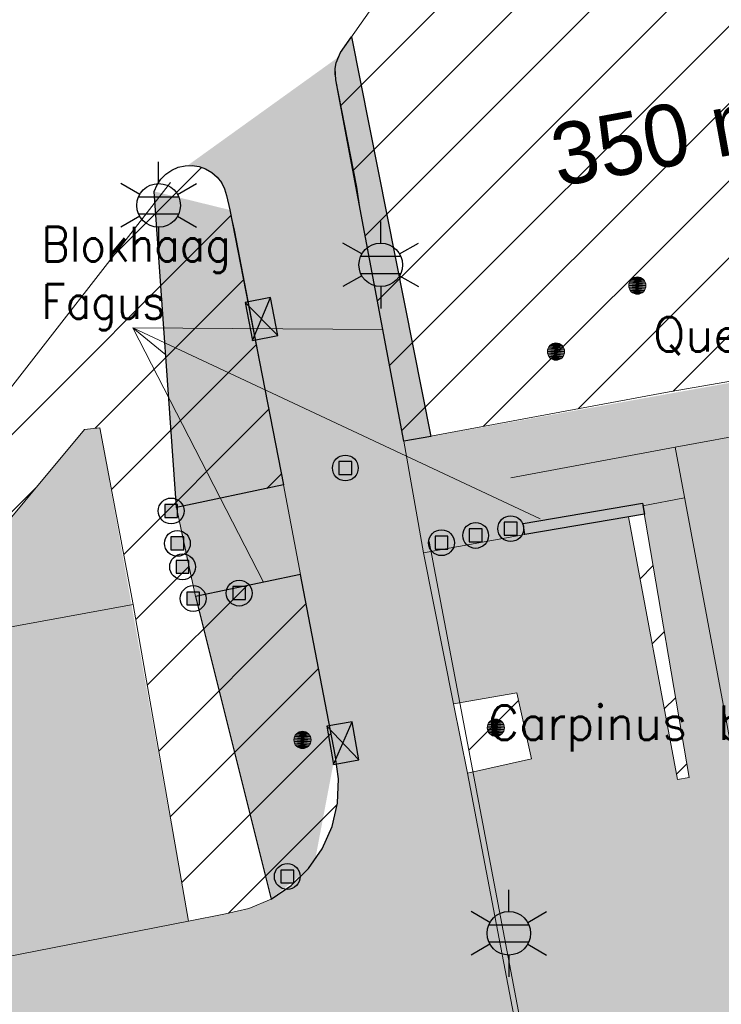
# Model space of a CAD drawing. Header units: metres. Extents: x 102852 to 106916, y 385458 to 392749.
# Tile 59 of 68: x 104599 to 104620, y 386352 to 386380. Entities that reach past the tile are written whole.
import ezdxf
from ezdxf.enums import TextEntityAlignment as Align

# ---------------------------------------------------------------- set-up
doc = ezdxf.new("R2010")
doc.units = ezdxf.units.M
for name, color, linetype, lineweight in [('0-BEBOUWING', 7, 'Continuous', 30), ('0-BEPLANTING', 14, 'Continuous', 30), ('0-HAAG', 82, 'Continuous', 30), ('0-VERHARDING', 5, 'Continuous', 30), ('_alg-maatvoering', 7, 'Continuous', 0), ('B-WE-IE-GEBOUW-G', 10, 'Continuous', 0), ('B-WE-IE-MEUBILAIR_WEGMEUBILAIR-S', 7, 'Continuous', 30), ('B-WE-IE-OV-LICHTMAST-S', 40, 'Continuous', 30), ('B-WE-IE-TERREINAFSCHEIDING_KUNSTMATIG_HEKWERK-G', 6, 'Continuous', 0), ('B-WE-RI-HWA_KOLK_STRAATKOLK-S', 150, 'Continuous', 30), ('B-WE-VH-KANTVERHARDING-G', 60, 'Continuous', 13), ('B-WE-VH-MATERIAALGRENS-G', 31, 'Continuous', 13), ('Bomen', 84, 'Continuous', 0), ('Boomsoort', 10, 'Continuous', 0)]:
    doc.layers.add(name, color=color, linetype=linetype, lineweight=lineweight)
doc.styles.add('arial', font='arial.ttf')
doc.styles.add('ISO 1 1000 T2 5 0', font='font_iso.shx', dxfattribs={"height": 2.5})
doc.styles.add('NLCS-ISO', font='NLCS-ISO.ttf')
doc.styles.add('Style-txt', font='txt.shx')
pattern_1 = [(45, (0, 0), (-1.122532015, 1.122532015), [])]

# ---------------------------------------------------------------- blocks, each defined once
blk = doc.blocks.new('SIE-WEG_PAAL_VAST_2')
blk.add_hatch(color=256).paths.add_polyline_path([(-0.375, -0.374), (-0.375, 0.374), (0.373, 0.374), (0.373, -0.374)])
blk.add_circle((0, 0), 0.75)
blk.add_3dface([(0.373, 0.374), (-0.375, 0.374), (-0.375, -0.374), (0.373, -0.374)])
at = {"style": 'NLCS-ISO'}
blk.add_attdef('TYPE', (0, 0), '', height=1.75, dxfattribs=at)
blk = doc.blocks.new('Straatkolk 300x450')
at = {"layer": 'B-WE-RI-HWA_KOLK_STRAATKOLK-S'}
for p, q in [((-1.125, -0.75), (1.125, 0.75)), ((1.125, -0.75), (-1.125, 0.75))]:
    blk.add_line(p, q, dxfattribs=at)
blk.add_3dface([(-1.125, -0.75), (1.125, -0.75), (1.125, 0.75), (-1.125, 0.75)], dxfattribs=at)
blk = doc.blocks.new('B-SIE-WEG_LICHTMAST-SO_2')
at = {"ltscale": 0.1}
for p, q in [((0, 1.266), (0, 2.531)), ((-1.096, 0.633), (-2.192, 1.266)), ((1.096, 0.633), (2.192, 1.266)), ((-1.096, -0.633), (-2.192, -1.266)), ((1.096, -0.633), (2.192, -1.266)), ((0, -1.266), (0, -2.531))]:
    blk.add_line(p, q, dxfattribs=at)
at = {"flags": 128}
for points in [[(-1.163, 0.5), (1.163, 0.5)], [(-1.163, -0.5), (1.163, -0.5)]]:
    blk.add_lwpolyline(points, dxfattribs=at)
at = {"ltscale": 0.1}
blk.add_circle((0, 0), 1.266, dxfattribs=at)
at = {"style": 'NLCS-ISO'}
blk.add_attdef('TYPE', text='', height=1.8, dxfattribs=at).set_placement((0, 2.531), align=Align.BOTTOM_CENTER)
blk = doc.blocks.new('SIE-WEG_PAAL_UITNEEMBAAR')
h = blk.add_hatch(color=256)
h.paths.add_polyline_path([(0.75, 0, 1), (-0.75, 0, 1)])
h.paths.add_polyline_path([(-0.375, -0.374), (-0.375, 0.374), (0.373, 0.374), (0.373, -0.374)], flags=17)
blk.add_circle((0, 0), 0.75)
blk.add_3dface([(0.373, 0.374), (-0.375, 0.374), (-0.375, -0.374), (0.373, -0.374)])
blk = doc.blocks.new('MPOLYGON_540')
at = {"layer": 'Bomen', "flags": 128}
for points in [[(104617.03, 386372.476), (104617.025, 386372.428), (104617.525, 386372.428)], [(104617.044, 386372.523), (104617.03, 386372.476), (104617.521, 386372.476)], [(104617.03, 386372.476), (104617.521, 386372.476), (104617.525, 386372.428)], [(104617.067, 386372.566), (104617.044, 386372.523), (104617.506, 386372.523)], [(104617.044, 386372.523), (104617.506, 386372.523), (104617.521, 386372.476)], [(104617.099, 386372.604), (104617.067, 386372.566), (104617.483, 386372.566)], [(104617.067, 386372.566), (104617.483, 386372.566), (104617.506, 386372.523)], [(104617.136, 386372.635), (104617.099, 386372.604), (104617.452, 386372.604)], [(104617.099, 386372.604), (104617.452, 386372.604), (104617.483, 386372.566)], [(104617.18, 386372.659), (104617.136, 386372.635), (104617.414, 386372.635)], [(104617.136, 386372.635), (104617.414, 386372.635), (104617.452, 386372.604)], [(104617.227, 386372.673), (104617.18, 386372.659), (104617.371, 386372.659)], [(104617.18, 386372.659), (104617.371, 386372.659), (104617.414, 386372.635)], [(104617.275, 386372.678), (104617.227, 386372.673), (104617.324, 386372.673)], [(104617.227, 386372.673), (104617.324, 386372.673), (104617.371, 386372.659)], [(104617.025, 386372.428), (104617.03, 386372.379), (104617.521, 386372.379)], [(104617.025, 386372.428), (104617.525, 386372.428), (104617.521, 386372.379)], [(104617.03, 386372.379), (104617.044, 386372.332), (104617.506, 386372.332)], [(104617.03, 386372.379), (104617.521, 386372.379), (104617.506, 386372.332)], [(104617.044, 386372.332), (104617.067, 386372.289), (104617.483, 386372.289)], [(104617.044, 386372.332), (104617.506, 386372.332), (104617.483, 386372.289)], [(104617.067, 386372.289), (104617.099, 386372.251), (104617.452, 386372.251)], [(104617.067, 386372.289), (104617.483, 386372.289), (104617.452, 386372.251)], [(104617.099, 386372.251), (104617.136, 386372.22), (104617.414, 386372.22)], [(104617.099, 386372.251), (104617.452, 386372.251), (104617.414, 386372.22)], [(104617.136, 386372.22), (104617.18, 386372.197), (104617.371, 386372.197)], [(104617.136, 386372.22), (104617.414, 386372.22), (104617.371, 386372.197)], [(104617.18, 386372.197), (104617.227, 386372.182), (104617.324, 386372.182)], [(104617.18, 386372.197), (104617.371, 386372.197), (104617.324, 386372.182)], [(104617.227, 386372.182), (104617.324, 386372.182), (104617.275, 386372.178)]]:
    blk.add_lwpolyline(points, close=True, dxfattribs=at)
at = {"layer": 'Bomen', "color": 74, "true_color": 0x55aa00, "flags": 128}
for points in [[(104617.025, 386372.428), (104617.03, 386372.476)], [(104617.03, 386372.476), (104617.044, 386372.523)], [(104617.044, 386372.523), (104617.067, 386372.566)], [(104617.067, 386372.566), (104617.099, 386372.604)], [(104617.099, 386372.604), (104617.136, 386372.635)], [(104617.136, 386372.635), (104617.18, 386372.659)], [(104617.18, 386372.659), (104617.227, 386372.673)], [(104617.227, 386372.673), (104617.275, 386372.678)], [(104617.275, 386372.678), (104617.324, 386372.673)], [(104617.324, 386372.673), (104617.371, 386372.659)], [(104617.371, 386372.659), (104617.414, 386372.635)], [(104617.414, 386372.635), (104617.452, 386372.604)], [(104617.452, 386372.604), (104617.483, 386372.566)], [(104617.483, 386372.566), (104617.506, 386372.523)], [(104617.506, 386372.523), (104617.521, 386372.476)], [(104617.521, 386372.476), (104617.525, 386372.428)], [(104617.03, 386372.379), (104617.025, 386372.428)], [(104617.044, 386372.332), (104617.03, 386372.379)], [(104617.067, 386372.289), (104617.044, 386372.332)], [(104617.099, 386372.251), (104617.067, 386372.289)], [(104617.136, 386372.22), (104617.099, 386372.251)], [(104617.18, 386372.197), (104617.136, 386372.22)], [(104617.227, 386372.182), (104617.18, 386372.197)], [(104617.275, 386372.178), (104617.227, 386372.182)], [(104617.324, 386372.182), (104617.275, 386372.178)], [(104617.371, 386372.197), (104617.324, 386372.182)], [(104617.414, 386372.22), (104617.371, 386372.197)], [(104617.452, 386372.251), (104617.414, 386372.22)], [(104617.483, 386372.289), (104617.452, 386372.251)], [(104617.506, 386372.332), (104617.483, 386372.289)], [(104617.521, 386372.379), (104617.506, 386372.332)], [(104617.525, 386372.428), (104617.521, 386372.379)]]:
    blk.add_lwpolyline(points, dxfattribs=at)
at = {"layer": 'Bomen'}
for points in [[(104617.03, 386372.476), (104617.025, 386372.428), (104617.525, 386372.428)], [(104617.044, 386372.523), (104617.03, 386372.476), (104617.521, 386372.476)], [(104617.03, 386372.476), (104617.521, 386372.476), (104617.525, 386372.428)], [(104617.067, 386372.566), (104617.044, 386372.523), (104617.506, 386372.523)], [(104617.044, 386372.523), (104617.506, 386372.523), (104617.521, 386372.476)], [(104617.099, 386372.604), (104617.067, 386372.566), (104617.483, 386372.566)], [(104617.067, 386372.566), (104617.483, 386372.566), (104617.506, 386372.523)], [(104617.136, 386372.635), (104617.099, 386372.604), (104617.452, 386372.604)], [(104617.099, 386372.604), (104617.452, 386372.604), (104617.483, 386372.566)], [(104617.18, 386372.659), (104617.136, 386372.635), (104617.414, 386372.635)], [(104617.136, 386372.635), (104617.414, 386372.635), (104617.452, 386372.604)], [(104617.227, 386372.673), (104617.18, 386372.659), (104617.371, 386372.659)], [(104617.18, 386372.659), (104617.371, 386372.659), (104617.414, 386372.635)], [(104617.275, 386372.678), (104617.227, 386372.673), (104617.324, 386372.673)], [(104617.227, 386372.673), (104617.324, 386372.673), (104617.371, 386372.659)]]:
    blk.add_solid(points, dxfattribs=at)
at = {"layer": 'Bomen', "extrusion": (0, 0, -1)}
for points in [[(-104617.025, 386372.428), (-104617.03, 386372.379), (-104617.521, 386372.379)], [(-104617.025, 386372.428), (-104617.525, 386372.428), (-104617.521, 386372.379)], [(-104617.03, 386372.379), (-104617.044, 386372.332), (-104617.506, 386372.332)], [(-104617.03, 386372.379), (-104617.521, 386372.379), (-104617.506, 386372.332)], [(-104617.044, 386372.332), (-104617.067, 386372.289), (-104617.483, 386372.289)], [(-104617.044, 386372.332), (-104617.506, 386372.332), (-104617.483, 386372.289)], [(-104617.067, 386372.289), (-104617.099, 386372.251), (-104617.452, 386372.251)], [(-104617.067, 386372.289), (-104617.483, 386372.289), (-104617.452, 386372.251)], [(-104617.099, 386372.251), (-104617.136, 386372.22), (-104617.414, 386372.22)], [(-104617.099, 386372.251), (-104617.452, 386372.251), (-104617.414, 386372.22)], [(-104617.136, 386372.22), (-104617.18, 386372.197), (-104617.371, 386372.197)], [(-104617.136, 386372.22), (-104617.414, 386372.22), (-104617.371, 386372.197)], [(-104617.18, 386372.197), (-104617.227, 386372.182), (-104617.324, 386372.182)], [(-104617.18, 386372.197), (-104617.371, 386372.197), (-104617.324, 386372.182)], [(-104617.227, 386372.182), (-104617.324, 386372.182), (-104617.275, 386372.178)]]:
    blk.add_solid(points, dxfattribs=at)
blk = doc.blocks.new('MPOLYGON_573')
at = {"layer": 'Bomen', "flags": 128}
for points in [[(104614.861, 386370.755), (104614.814, 386370.741), (104615.006, 386370.741)], [(104614.91, 386370.76), (104614.861, 386370.755), (104614.959, 386370.755)], [(104614.861, 386370.755), (104614.959, 386370.755), (104615.006, 386370.741)], [(104614.665, 386370.559), (104614.66, 386370.51), (104615.16, 386370.51)], [(104614.66, 386370.51), (104614.665, 386370.461), (104615.155, 386370.461)], [(104614.66, 386370.51), (104615.16, 386370.51), (104615.155, 386370.461)], [(104614.679, 386370.606), (104614.665, 386370.559), (104615.155, 386370.559)], [(104614.665, 386370.559), (104615.155, 386370.559), (104615.16, 386370.51)], [(104614.702, 386370.649), (104614.679, 386370.606), (104615.141, 386370.606)], [(104614.679, 386370.606), (104615.141, 386370.606), (104615.155, 386370.559)], [(104614.733, 386370.687), (104614.702, 386370.649), (104615.118, 386370.649)], [(104614.702, 386370.649), (104615.118, 386370.649), (104615.141, 386370.606)], [(104614.771, 386370.718), (104614.733, 386370.687), (104615.087, 386370.687)], [(104614.733, 386370.687), (104615.087, 386370.687), (104615.118, 386370.649)], [(104614.814, 386370.741), (104614.771, 386370.718), (104615.049, 386370.718)], [(104614.771, 386370.718), (104615.049, 386370.718), (104615.087, 386370.687)], [(104614.814, 386370.741), (104615.006, 386370.741), (104615.049, 386370.718)], [(104614.665, 386370.461), (104614.679, 386370.414), (104615.141, 386370.414)], [(104614.665, 386370.461), (104615.155, 386370.461), (104615.141, 386370.414)], [(104614.679, 386370.414), (104614.702, 386370.371), (104615.118, 386370.371)], [(104614.679, 386370.414), (104615.141, 386370.414), (104615.118, 386370.371)], [(104614.702, 386370.371), (104614.733, 386370.333), (104615.087, 386370.333)], [(104614.702, 386370.371), (104615.118, 386370.371), (104615.087, 386370.333)], [(104614.733, 386370.333), (104614.771, 386370.302), (104615.049, 386370.302)], [(104614.733, 386370.333), (104615.087, 386370.333), (104615.049, 386370.302)], [(104614.771, 386370.302), (104614.814, 386370.279), (104615.006, 386370.279)], [(104614.771, 386370.302), (104615.049, 386370.302), (104615.006, 386370.279)], [(104614.814, 386370.279), (104614.861, 386370.265), (104614.959, 386370.265)], [(104614.814, 386370.279), (104615.006, 386370.279), (104614.959, 386370.265)], [(104614.861, 386370.265), (104614.959, 386370.265), (104614.91, 386370.26)]]:
    blk.add_lwpolyline(points, close=True, dxfattribs=at)
at = {"layer": 'Bomen', "color": 74, "true_color": 0x55aa00, "flags": 128}
for points in [[(104614.814, 386370.741), (104614.861, 386370.755)], [(104614.861, 386370.755), (104614.91, 386370.76)], [(104614.91, 386370.76), (104614.959, 386370.755)], [(104614.959, 386370.755), (104615.006, 386370.741)], [(104614.66, 386370.51), (104614.665, 386370.559)], [(104614.665, 386370.461), (104614.66, 386370.51)], [(104614.665, 386370.559), (104614.679, 386370.606)], [(104614.679, 386370.606), (104614.702, 386370.649)], [(104614.702, 386370.649), (104614.733, 386370.687)], [(104614.733, 386370.687), (104614.771, 386370.718)], [(104614.771, 386370.718), (104614.814, 386370.741)], [(104615.006, 386370.741), (104615.049, 386370.718)], [(104615.049, 386370.718), (104615.087, 386370.687)], [(104615.087, 386370.687), (104615.118, 386370.649)], [(104615.118, 386370.649), (104615.141, 386370.606)], [(104615.141, 386370.606), (104615.155, 386370.559)], [(104615.155, 386370.559), (104615.16, 386370.51)], [(104615.16, 386370.51), (104615.155, 386370.461)], [(104614.679, 386370.414), (104614.665, 386370.461)], [(104614.702, 386370.371), (104614.679, 386370.414)], [(104614.733, 386370.333), (104614.702, 386370.371)], [(104614.771, 386370.302), (104614.733, 386370.333)], [(104614.814, 386370.279), (104614.771, 386370.302)], [(104614.861, 386370.265), (104614.814, 386370.279)], [(104614.91, 386370.26), (104614.861, 386370.265)], [(104614.959, 386370.265), (104614.91, 386370.26)], [(104615.006, 386370.279), (104614.959, 386370.265)], [(104615.049, 386370.302), (104615.006, 386370.279)], [(104615.087, 386370.333), (104615.049, 386370.302)], [(104615.118, 386370.371), (104615.087, 386370.333)], [(104615.141, 386370.414), (104615.118, 386370.371)], [(104615.155, 386370.461), (104615.141, 386370.414)]]:
    blk.add_lwpolyline(points, dxfattribs=at)
at = {"layer": 'Bomen'}
for points in [[(104614.861, 386370.755), (104614.814, 386370.741), (104615.006, 386370.741)], [(104614.91, 386370.76), (104614.861, 386370.755), (104614.959, 386370.755)], [(104614.861, 386370.755), (104614.959, 386370.755), (104615.006, 386370.741)], [(104614.665, 386370.559), (104614.66, 386370.51), (104615.16, 386370.51)], [(104614.679, 386370.606), (104614.665, 386370.559), (104615.155, 386370.559)], [(104614.665, 386370.559), (104615.155, 386370.559), (104615.16, 386370.51)], [(104614.702, 386370.649), (104614.679, 386370.606), (104615.141, 386370.606)], [(104614.679, 386370.606), (104615.141, 386370.606), (104615.155, 386370.559)], [(104614.733, 386370.687), (104614.702, 386370.649), (104615.118, 386370.649)], [(104614.702, 386370.649), (104615.118, 386370.649), (104615.141, 386370.606)], [(104614.771, 386370.718), (104614.733, 386370.687), (104615.087, 386370.687)], [(104614.733, 386370.687), (104615.087, 386370.687), (104615.118, 386370.649)], [(104614.814, 386370.741), (104614.771, 386370.718), (104615.049, 386370.718)], [(104614.771, 386370.718), (104615.049, 386370.718), (104615.087, 386370.687)], [(104614.814, 386370.741), (104615.006, 386370.741), (104615.049, 386370.718)]]:
    blk.add_solid(points, dxfattribs=at)
at = {"layer": 'Bomen', "extrusion": (0, 0, -1)}
for points in [[(-104614.66, 386370.51), (-104614.665, 386370.461), (-104615.155, 386370.461)], [(-104614.66, 386370.51), (-104615.16, 386370.51), (-104615.155, 386370.461)], [(-104614.665, 386370.461), (-104614.679, 386370.414), (-104615.141, 386370.414)], [(-104614.665, 386370.461), (-104615.155, 386370.461), (-104615.141, 386370.414)], [(-104614.679, 386370.414), (-104614.702, 386370.371), (-104615.118, 386370.371)], [(-104614.679, 386370.414), (-104615.141, 386370.414), (-104615.118, 386370.371)], [(-104614.702, 386370.371), (-104614.733, 386370.333), (-104615.087, 386370.333)], [(-104614.702, 386370.371), (-104615.118, 386370.371), (-104615.087, 386370.333)], [(-104614.733, 386370.333), (-104614.771, 386370.302), (-104615.049, 386370.302)], [(-104614.733, 386370.333), (-104615.087, 386370.333), (-104615.049, 386370.302)], [(-104614.771, 386370.302), (-104614.814, 386370.279), (-104615.006, 386370.279)], [(-104614.771, 386370.302), (-104615.049, 386370.302), (-104615.006, 386370.279)], [(-104614.814, 386370.279), (-104614.861, 386370.265), (-104614.959, 386370.265)], [(-104614.814, 386370.279), (-104615.006, 386370.279), (-104614.959, 386370.265)], [(-104614.861, 386370.265), (-104614.959, 386370.265), (-104614.91, 386370.26)]]:
    blk.add_solid(points, dxfattribs=at)
blk = doc.blocks.new('MPOLYGON_662')
at = {"layer": 'Bomen', "flags": 128}
for points in [[(104607.31, 386359.32), (104607.296, 386359.273), (104607.786, 386359.273)], [(104607.333, 386359.363), (104607.31, 386359.32), (104607.772, 386359.32)], [(104607.31, 386359.32), (104607.772, 386359.32), (104607.786, 386359.273)], [(104607.364, 386359.401), (104607.333, 386359.363), (104607.749, 386359.363)], [(104607.333, 386359.363), (104607.749, 386359.363), (104607.772, 386359.32)], [(104607.402, 386359.432), (104607.364, 386359.401), (104607.718, 386359.401)], [(104607.364, 386359.401), (104607.718, 386359.401), (104607.749, 386359.363)], [(104607.445, 386359.455), (104607.402, 386359.432), (104607.68, 386359.432)], [(104607.402, 386359.432), (104607.68, 386359.432), (104607.718, 386359.401)], [(104607.492, 386359.469), (104607.445, 386359.455), (104607.637, 386359.455)], [(104607.445, 386359.455), (104607.637, 386359.455), (104607.68, 386359.432)], [(104607.541, 386359.474), (104607.492, 386359.469), (104607.59, 386359.469)], [(104607.492, 386359.469), (104607.59, 386359.469), (104607.637, 386359.455)], [(104607.296, 386359.273), (104607.291, 386359.224), (104607.791, 386359.224)], [(104607.291, 386359.224), (104607.296, 386359.175), (104607.786, 386359.175)], [(104607.291, 386359.224), (104607.791, 386359.224), (104607.786, 386359.175)], [(104607.296, 386359.273), (104607.786, 386359.273), (104607.791, 386359.224)], [(104607.296, 386359.175), (104607.31, 386359.129), (104607.772, 386359.129)], [(104607.296, 386359.175), (104607.786, 386359.175), (104607.772, 386359.129)], [(104607.31, 386359.129), (104607.333, 386359.085), (104607.749, 386359.085)], [(104607.31, 386359.129), (104607.772, 386359.129), (104607.749, 386359.085)], [(104607.333, 386359.085), (104607.364, 386359.047), (104607.718, 386359.047)], [(104607.333, 386359.085), (104607.749, 386359.085), (104607.718, 386359.047)], [(104607.364, 386359.047), (104607.402, 386359.016), (104607.68, 386359.016)], [(104607.364, 386359.047), (104607.718, 386359.047), (104607.68, 386359.016)], [(104607.402, 386359.016), (104607.445, 386358.993), (104607.637, 386358.993)], [(104607.402, 386359.016), (104607.68, 386359.016), (104607.637, 386358.993)], [(104607.445, 386358.993), (104607.492, 386358.979), (104607.59, 386358.979)], [(104607.445, 386358.993), (104607.637, 386358.993), (104607.59, 386358.979)], [(104607.492, 386358.979), (104607.59, 386358.979), (104607.541, 386358.974)]]:
    blk.add_lwpolyline(points, close=True, dxfattribs=at)
at = {"layer": 'Bomen', "color": 74, "true_color": 0x55aa00, "flags": 128}
for points in [[(104607.296, 386359.273), (104607.31, 386359.32)], [(104607.31, 386359.32), (104607.333, 386359.363)], [(104607.333, 386359.363), (104607.364, 386359.401)], [(104607.364, 386359.401), (104607.402, 386359.432)], [(104607.402, 386359.432), (104607.445, 386359.455)], [(104607.445, 386359.455), (104607.492, 386359.469)], [(104607.492, 386359.469), (104607.541, 386359.474)], [(104607.541, 386359.474), (104607.59, 386359.469)], [(104607.59, 386359.469), (104607.637, 386359.455)], [(104607.637, 386359.455), (104607.68, 386359.432)], [(104607.68, 386359.432), (104607.718, 386359.401)], [(104607.718, 386359.401), (104607.749, 386359.363)], [(104607.749, 386359.363), (104607.772, 386359.32)], [(104607.772, 386359.32), (104607.786, 386359.273)], [(104607.291, 386359.224), (104607.296, 386359.273)], [(104607.296, 386359.175), (104607.291, 386359.224)], [(104607.31, 386359.129), (104607.296, 386359.175)], [(104607.333, 386359.085), (104607.31, 386359.129)], [(104607.364, 386359.047), (104607.333, 386359.085)], [(104607.402, 386359.016), (104607.364, 386359.047)], [(104607.718, 386359.047), (104607.68, 386359.016)], [(104607.749, 386359.085), (104607.718, 386359.047)], [(104607.772, 386359.129), (104607.749, 386359.085)], [(104607.786, 386359.175), (104607.772, 386359.129)], [(104607.786, 386359.273), (104607.791, 386359.224)], [(104607.791, 386359.224), (104607.786, 386359.175)], [(104607.445, 386358.993), (104607.402, 386359.016)], [(104607.492, 386358.979), (104607.445, 386358.993)], [(104607.541, 386358.974), (104607.492, 386358.979)], [(104607.59, 386358.979), (104607.541, 386358.974)], [(104607.637, 386358.993), (104607.59, 386358.979)], [(104607.68, 386359.016), (104607.637, 386358.993)]]:
    blk.add_lwpolyline(points, dxfattribs=at)
at = {"layer": 'Bomen'}
for points in [[(104607.31, 386359.32), (104607.296, 386359.273), (104607.786, 386359.273)], [(104607.333, 386359.363), (104607.31, 386359.32), (104607.772, 386359.32)], [(104607.31, 386359.32), (104607.772, 386359.32), (104607.786, 386359.273)], [(104607.364, 386359.401), (104607.333, 386359.363), (104607.749, 386359.363)], [(104607.333, 386359.363), (104607.749, 386359.363), (104607.772, 386359.32)], [(104607.402, 386359.432), (104607.364, 386359.401), (104607.718, 386359.401)], [(104607.364, 386359.401), (104607.718, 386359.401), (104607.749, 386359.363)], [(104607.445, 386359.455), (104607.402, 386359.432), (104607.68, 386359.432)], [(104607.402, 386359.432), (104607.68, 386359.432), (104607.718, 386359.401)], [(104607.492, 386359.469), (104607.445, 386359.455), (104607.637, 386359.455)], [(104607.445, 386359.455), (104607.637, 386359.455), (104607.68, 386359.432)], [(104607.541, 386359.474), (104607.492, 386359.469), (104607.59, 386359.469)], [(104607.492, 386359.469), (104607.59, 386359.469), (104607.637, 386359.455)], [(104607.296, 386359.273), (104607.291, 386359.224), (104607.791, 386359.224)], [(104607.296, 386359.273), (104607.786, 386359.273), (104607.791, 386359.224)]]:
    blk.add_solid(points, dxfattribs=at)
at = {"layer": 'Bomen', "extrusion": (0, 0, -1)}
for points in [[(-104607.291, 386359.224), (-104607.296, 386359.175), (-104607.786, 386359.175)], [(-104607.291, 386359.224), (-104607.791, 386359.224), (-104607.786, 386359.175)], [(-104607.296, 386359.175), (-104607.31, 386359.129), (-104607.772, 386359.129)], [(-104607.296, 386359.175), (-104607.786, 386359.175), (-104607.772, 386359.129)], [(-104607.31, 386359.129), (-104607.333, 386359.085), (-104607.749, 386359.085)], [(-104607.31, 386359.129), (-104607.772, 386359.129), (-104607.749, 386359.085)], [(-104607.333, 386359.085), (-104607.364, 386359.047), (-104607.718, 386359.047)], [(-104607.333, 386359.085), (-104607.749, 386359.085), (-104607.718, 386359.047)], [(-104607.364, 386359.047), (-104607.402, 386359.016), (-104607.68, 386359.016)], [(-104607.364, 386359.047), (-104607.718, 386359.047), (-104607.68, 386359.016)], [(-104607.402, 386359.016), (-104607.445, 386358.993), (-104607.637, 386358.993)], [(-104607.402, 386359.016), (-104607.68, 386359.016), (-104607.637, 386358.993)], [(-104607.445, 386358.993), (-104607.492, 386358.979), (-104607.59, 386358.979)], [(-104607.445, 386358.993), (-104607.637, 386358.993), (-104607.59, 386358.979)], [(-104607.492, 386358.979), (-104607.59, 386358.979), (-104607.541, 386358.974)]]:
    blk.add_solid(points, dxfattribs=at)
blk = doc.blocks.new('MPOLYGON_669')
at = {"layer": 'Bomen', "flags": 128}
for points in [[(104612.915, 386359.627), (104612.911, 386359.578), (104613.411, 386359.578)], [(104612.93, 386359.674), (104612.915, 386359.627), (104613.406, 386359.627)], [(104612.915, 386359.627), (104613.406, 386359.627), (104613.411, 386359.578)], [(104612.953, 386359.717), (104612.93, 386359.674), (104613.392, 386359.674)], [(104612.93, 386359.674), (104613.392, 386359.674), (104613.406, 386359.627)], [(104612.984, 386359.755), (104612.953, 386359.717), (104613.369, 386359.717)], [(104612.953, 386359.717), (104613.369, 386359.717), (104613.392, 386359.674)], [(104613.022, 386359.786), (104612.984, 386359.755), (104613.337, 386359.755)], [(104612.984, 386359.755), (104613.337, 386359.755), (104613.369, 386359.717)], [(104613.065, 386359.809), (104613.022, 386359.786), (104613.3, 386359.786)], [(104613.022, 386359.786), (104613.3, 386359.786), (104613.337, 386359.755)], [(104613.112, 386359.823), (104613.065, 386359.809), (104613.256, 386359.809)], [(104613.065, 386359.809), (104613.256, 386359.809), (104613.3, 386359.786)], [(104613.161, 386359.828), (104613.112, 386359.823), (104613.209, 386359.823)], [(104613.112, 386359.823), (104613.209, 386359.823), (104613.256, 386359.809)], [(104612.911, 386359.578), (104612.915, 386359.529), (104613.406, 386359.529)], [(104612.911, 386359.578), (104613.411, 386359.578), (104613.406, 386359.529)], [(104612.915, 386359.529), (104612.93, 386359.482), (104613.392, 386359.482)], [(104612.915, 386359.529), (104613.406, 386359.529), (104613.392, 386359.482)], [(104612.93, 386359.482), (104612.953, 386359.439), (104613.369, 386359.439)], [(104612.93, 386359.482), (104613.392, 386359.482), (104613.369, 386359.439)], [(104612.953, 386359.439), (104612.984, 386359.401), (104613.337, 386359.401)], [(104612.953, 386359.439), (104613.369, 386359.439), (104613.337, 386359.401)], [(104612.984, 386359.401), (104613.022, 386359.37), (104613.3, 386359.37)], [(104612.984, 386359.401), (104613.337, 386359.401), (104613.3, 386359.37)], [(104613.022, 386359.37), (104613.065, 386359.347), (104613.256, 386359.347)], [(104613.022, 386359.37), (104613.3, 386359.37), (104613.256, 386359.347)], [(104613.065, 386359.347), (104613.112, 386359.333), (104613.209, 386359.333)], [(104613.065, 386359.347), (104613.256, 386359.347), (104613.209, 386359.333)], [(104613.112, 386359.333), (104613.209, 386359.333), (104613.161, 386359.328)]]:
    blk.add_lwpolyline(points, close=True, dxfattribs=at)
at = {"layer": 'Bomen', "color": 74, "true_color": 0x55aa00, "flags": 128}
for points in [[(104612.911, 386359.578), (104612.915, 386359.627)], [(104612.915, 386359.627), (104612.93, 386359.674)], [(104612.93, 386359.674), (104612.953, 386359.717)], [(104612.953, 386359.717), (104612.984, 386359.755)], [(104612.984, 386359.755), (104613.022, 386359.786)], [(104613.022, 386359.786), (104613.065, 386359.809)], [(104613.065, 386359.809), (104613.112, 386359.823)], [(104613.112, 386359.823), (104613.161, 386359.828)], [(104613.161, 386359.828), (104613.209, 386359.823)], [(104613.209, 386359.823), (104613.256, 386359.809)], [(104613.256, 386359.809), (104613.3, 386359.786)], [(104613.3, 386359.786), (104613.337, 386359.755)], [(104613.337, 386359.755), (104613.369, 386359.717)], [(104613.369, 386359.717), (104613.392, 386359.674)], [(104613.392, 386359.674), (104613.406, 386359.627)], [(104613.406, 386359.627), (104613.411, 386359.578)], [(104612.915, 386359.529), (104612.911, 386359.578)], [(104612.93, 386359.482), (104612.915, 386359.529)], [(104612.953, 386359.439), (104612.93, 386359.482)], [(104612.984, 386359.401), (104612.953, 386359.439)], [(104613.022, 386359.37), (104612.984, 386359.401)], [(104613.065, 386359.347), (104613.022, 386359.37)], [(104613.112, 386359.333), (104613.065, 386359.347)], [(104613.161, 386359.328), (104613.112, 386359.333)], [(104613.209, 386359.333), (104613.161, 386359.328)], [(104613.256, 386359.347), (104613.209, 386359.333)], [(104613.3, 386359.37), (104613.256, 386359.347)], [(104613.337, 386359.401), (104613.3, 386359.37)], [(104613.369, 386359.439), (104613.337, 386359.401)], [(104613.392, 386359.482), (104613.369, 386359.439)], [(104613.406, 386359.529), (104613.392, 386359.482)], [(104613.411, 386359.578), (104613.406, 386359.529)]]:
    blk.add_lwpolyline(points, dxfattribs=at)
at = {"layer": 'Bomen'}
for points in [[(104612.915, 386359.627), (104612.911, 386359.578), (104613.411, 386359.578)], [(104612.93, 386359.674), (104612.915, 386359.627), (104613.406, 386359.627)], [(104612.915, 386359.627), (104613.406, 386359.627), (104613.411, 386359.578)], [(104612.953, 386359.717), (104612.93, 386359.674), (104613.392, 386359.674)], [(104612.93, 386359.674), (104613.392, 386359.674), (104613.406, 386359.627)], [(104612.984, 386359.755), (104612.953, 386359.717), (104613.369, 386359.717)], [(104612.953, 386359.717), (104613.369, 386359.717), (104613.392, 386359.674)], [(104613.022, 386359.786), (104612.984, 386359.755), (104613.337, 386359.755)], [(104612.984, 386359.755), (104613.337, 386359.755), (104613.369, 386359.717)], [(104613.065, 386359.809), (104613.022, 386359.786), (104613.3, 386359.786)], [(104613.022, 386359.786), (104613.3, 386359.786), (104613.337, 386359.755)], [(104613.112, 386359.823), (104613.065, 386359.809), (104613.256, 386359.809)], [(104613.065, 386359.809), (104613.256, 386359.809), (104613.3, 386359.786)], [(104613.161, 386359.828), (104613.112, 386359.823), (104613.209, 386359.823)], [(104613.112, 386359.823), (104613.209, 386359.823), (104613.256, 386359.809)]]:
    blk.add_solid(points, dxfattribs=at)
at = {"layer": 'Bomen', "extrusion": (0, 0, -1)}
for points in [[(-104612.911, 386359.578), (-104612.915, 386359.529), (-104613.406, 386359.529)], [(-104612.911, 386359.578), (-104613.411, 386359.578), (-104613.406, 386359.529)], [(-104612.915, 386359.529), (-104612.93, 386359.482), (-104613.392, 386359.482)], [(-104612.915, 386359.529), (-104613.406, 386359.529), (-104613.392, 386359.482)], [(-104612.93, 386359.482), (-104612.953, 386359.439), (-104613.369, 386359.439)], [(-104612.93, 386359.482), (-104613.392, 386359.482), (-104613.369, 386359.439)], [(-104612.953, 386359.439), (-104612.984, 386359.401), (-104613.337, 386359.401)], [(-104612.953, 386359.439), (-104613.369, 386359.439), (-104613.337, 386359.401)], [(-104612.984, 386359.401), (-104613.022, 386359.37), (-104613.3, 386359.37)], [(-104612.984, 386359.401), (-104613.337, 386359.401), (-104613.3, 386359.37)], [(-104613.022, 386359.37), (-104613.065, 386359.347), (-104613.256, 386359.347)], [(-104613.022, 386359.37), (-104613.3, 386359.37), (-104613.256, 386359.347)], [(-104613.065, 386359.347), (-104613.112, 386359.333), (-104613.209, 386359.333)], [(-104613.065, 386359.347), (-104613.256, 386359.347), (-104613.209, 386359.333)], [(-104613.112, 386359.333), (-104613.209, 386359.333), (-104613.161, 386359.328)]]:
    blk.add_solid(points, dxfattribs=at)

msp = doc.modelspace()

# ---------------------------------------------------------------- hatches: boundary and pattern name
at = {"layer": '0-BEBOUWING', "ltscale": 0.2, "true_color": 0x636466}
msp.add_hatch(color=251, dxfattribs=at).paths.add_polyline_path([(104626.011, 386366.003), (104625.528, 386368.758), (104625.669, 386369.074), (104618.372, 386367.731), (104623.159, 386342.11), (104623.558, 386340.89), (104620.503, 386340.323), (104622.291, 386330.78), (104627.326, 386331.506), (104627.299, 386331.669), (104646.242, 386334.492), (104646.592, 386334.33), (104645.631, 386340.763), (104645.383, 386340.485), (104635.458, 386339.128), (104631.2, 386338.4), (104629.001, 386350.487), (104628.869, 386350.721)])
at = {"layer": '0-BEPLANTING', "ltscale": 0.2}
h = msp.add_hatch(dxfattribs=at)
h.set_pattern_fill('ANSI31', color=256, scale=0.1, pattern_type=2)
h.set_pattern_definition(pattern_1)
h.paths.add_polyline_path([(104626.032, 386392.445), (104625.923, 386394.639), (104624.084, 386396.45), (104621.025, 386393.345), (104615.214, 386387.48), (104612.633, 386384.52), (104610.383, 386381.673), (104608.648, 386379.203), (104608.57, 386379.057), (104608.531, 386378.945), (104608.506, 386378.84), (104608.488, 386378.736), (104608.486, 386378.57), (104608.511, 386378.406), (104609.118, 386375.291), (104609.209, 386374.687), (104610.491, 386367.902), (104618.205, 386369.339), (104627.156, 386370.893)])
h = msp.add_hatch(dxfattribs=at)
h.set_pattern_fill('ANSI31', color=256, scale=0.1, pattern_type=2)
h.set_pattern_definition(pattern_1)
h.paths.add_polyline_path([(104587.679, 386345.735), (104592.576, 386346.641), (104592.399, 386347.598), (104588.518, 386346.89), (104588.515, 386346.978), (104591.748, 386351.522), (104591.959, 386351.546), (104591.161, 386356.108), (104595.943, 386361.937), (104601.202, 386368.247), (104601.648, 386368.294), (104602.622, 386363.161), (104604.225, 386353.957), (104605.3, 386354.172), (104605.986, 386354.323), (104606.633, 386354.599), (104607.216, 386354.99), (104607.717, 386355.484), (104608.116, 386356.062), (104608.4, 386356.705), (104608.56, 386357.389), (104608.589, 386358.092), (104608.487, 386358.787), (104607.48, 386364.031), (104604.434, 386363.392), (104604.4, 386363.549), (104604.203, 386364.286), (104604.052, 386364.967), (104603.879, 386365.978), (104606.985, 386366.636), (104605.566, 386374.036), (104605.431, 386374.626), (104605.337, 386375.045), (104605.279, 386375.241), (104605.184, 386375.423), (104605.058, 386375.584), (104604.904, 386375.718), (104604.727, 386375.821), (104604.534, 386375.889), (104604.331, 386375.92), (104604.127, 386375.913), (104603.927, 386375.867), (104603.74, 386375.785), (104603.571, 386375.669), (104603.427, 386375.523), (104603.313, 386375.353), (104603.233, 386375.165), (104603.232, 386375.162), (104603.397, 386375.038), (104598.301, 386368.49), (104590.231, 386357.773), (104589.268, 386356.528), (104584.257, 386349.109), (104579.243, 386341.613), (104573.864, 386333.332), (104584.207, 386326.323), (104587.037, 386324.081), (104588.495, 386325.509), (104585.221, 386327.76), (104578.542, 386332.345)])
at = {"layer": '0-BEPLANTING', "ltscale": 0.2, "true_color": 0x727430}
h = msp.add_hatch(dxfattribs=at)
h.set_pattern_fill('ANSI31', color=67, scale=0.1, pattern_type=2)
h.set_pattern_definition(pattern_1)
h.paths.add_polyline_path([(104617.481, 386365.786), (104617.018, 386365.707), (104618.439, 386358.073), (104618.778, 386358.136)])
h = msp.add_hatch(dxfattribs=at)
h.set_pattern_fill('ANSI31', color=67, scale=0.1, pattern_type=2)
h.set_pattern_definition(pattern_1)
h.paths.add_polyline_path([(104613.768, 386360.596), (104612.113, 386360.304), (104612.495, 386358.293), (104614.196, 386358.679)])
at = {"layer": '0-HAAG', "extrusion": (0, 0, -1)}
for points in [[(-104610.491, 386367.902), (-104608.511, 386378.406), (-104608.488, 386378.736), (-104608.516, 386378.9), (-104608.648, 386379.203), (-104608.968, 386379.659), (-104611.275, 386368.043)], [(-104610.491, 386367.902), (-104608.511, 386378.406), (-104608.488, 386378.736), (-104608.516, 386378.9), (-104608.648, 386379.203), (-104608.968, 386379.659), (-104611.275, 386368.043)], [(-104603.879, 386365.978), (-104603.233, 386375.165), (-104605.431, 386374.626), (-104606.985, 386366.636)]]:
    msp.add_hatch(color=256, dxfattribs=at).paths.add_polyline_path(points)
at = {"layer": '0-HAAG'}
msp.add_hatch(color=256, dxfattribs=at).paths.add_polyline_path([(104604.434, 386363.392), (104606.633, 386354.599), (104607.717, 386355.484), (104607.916, 386355.773), (104608.487, 386358.787), (104607.48, 386364.031)])
at = {"layer": '0-VERHARDING', "ltscale": 0.2, "true_color": 0x939598}
h = msp.add_hatch(color=252, dxfattribs=at)
h.paths.add_polyline_path([(104610.49, 386348.351), (104608.589, 386358.092), (104608.495, 386358.736), (104608.497, 386358.736), (104612.148, 386359.187), (104612.335, 386358.257), (104613.925, 386349.954), (104613.937, 386349.893), (104614.098, 386348.982)])
h.paths.add_polyline_path([(104608.497, 386358.736), (104607.48, 386364.031), (104604.438, 386363.41), (104604.203, 386364.286), (104604.052, 386364.967), (104603.879, 386365.978), (104606.985, 386366.636), (104605.566, 386374.036), (104605.431, 386374.626), (104605.337, 386375.045), (104605.279, 386375.241), (104605.184, 386375.423), (104605.058, 386375.584), (104604.904, 386375.718), (104604.727, 386375.821), (104604.534, 386375.889), (104604.331, 386375.92), (104604.204, 386375.92), (104608.57, 386379.057), (104608.531, 386378.945), (104608.506, 386378.84), (104608.488, 386378.736), (104608.486, 386378.57), (104608.511, 386378.406), (104609.118, 386375.291), (104609.209, 386374.687), (104610.491, 386367.902), (104611.06, 386364.658), (104611.931, 386360.272), (104612.148, 386359.187)], flags=17)
h.paths.add_polyline_path([(104614.031, 386359.42), (104613.768, 386360.596), (104611.931, 386360.272), (104611.06, 386364.658), (104610.491, 386367.902), (104627.307, 386370.919), (104627.406, 386369.392), (104625.652, 386369.071), (104618.372, 386367.731), (104618.648, 386366.259), (104617.439, 386366.033), (104617.477, 386365.808), (104617.015, 386365.721), (104618.095, 386359.922)], flags=0)
h.paths.add_polyline_path([(104618.467, 386359.968), (104617.477, 386365.808), (104617.481, 386365.809), (104617.439, 386366.032), (104618.648, 386366.259), (104619.793, 386360.132)], flags=0)
h.paths.add_polyline_path([(104615.892, 386349.295), (104615.7, 386350.294), (104613.925, 386349.954), (104612.335, 386358.257), (104614.196, 386358.679), (104614.031, 386359.42), (104618.095, 386359.922), (104618.439, 386358.073), (104618.779, 386358.131), (104618.467, 386359.968), (104619.793, 386360.132), (104621.63, 386350.298)], flags=0)
h.paths.add_polyline_path([(104616.02, 386344.774), (104615.864, 386345.612), (104614.753, 386345.392), (104614.745, 386345.39), (104614.252, 386347.996), (104614.271, 386347.999), (104614.267, 386348.024), (104616.074, 386348.345), (104615.892, 386349.295), (104621.63, 386350.298), (104622.457, 386345.868), (104621.075, 386345.633), (104620.583, 386348.435), (104620.256, 386348.38), (104620.778, 386345.583)], flags=0)
h.paths.add_polyline_path([(104621.457, 386343.457), (104621.075, 386345.633), (104622.457, 386345.868), (104622.87, 386343.657)], flags=0)
h.paths.add_polyline_path([(104612.077, 386327.138), (104611.18, 386332.102), (104609.42, 386331.775), (104608.877, 386334.773), (104610.601, 386335.075), (104609.778, 386339.668), (104612.086, 386340.107), (104611.709, 386342.076), (104615.276, 386342.581), (104615.615, 386340.777), (104617.774, 386341.055), (104617.619, 386342.018), (104621.588, 386342.715), (104621.457, 386343.457), (104622.87, 386343.657), (104623.159, 386342.11), (104623.449, 386342.162), (104623.675, 386340.905), (104620.503, 386340.323), (104622.291, 386330.78), (104627.326, 386331.506), (104627.299, 386331.669), (104646.242, 386334.492), (104646.268, 386334.289), (104646.372, 386334.301), (104646.569, 386332.603), (104628.171, 386329.937), (104620.104, 386328.639), (104617.695, 386328.167), (104614.912, 386327.634)], flags=0)
h.paths.add_polyline_path([(104611.709, 386342.076), (104611.344, 386343.979), (104614.898, 386344.583), (104615.078, 386343.631), (104615.276, 386342.581)], flags=0)
h.paths.add_polyline_path([(104611.344, 386343.979), (104611.087, 386345.322), (104610.895, 386346.273), (104610.49, 386348.351), (104614.098, 386348.982), (104614.267, 386348.024), (104614.247, 386348.021), (104614.252, 386347.996), (104614.745, 386345.39), (104614.898, 386344.583)], flags=0)
h.paths.add_polyline_path([(104610.895, 386346.273), (104610.533, 386347.174), (104610.013, 386347.993), (104609.353, 386348.705), (104608.574, 386349.284), (104608.375, 386349.382), (104607.703, 386349.711), (104606.769, 386349.973), (104605.802, 386350.061), (104601.354, 386349.282), (104601.523, 386348.297), (104600.332, 386348.076), (104600.151, 386349.053), (104593.622, 386347.842), (104593.802, 386346.868), (104592.576, 386346.641), (104592.399, 386347.598), (104588.518, 386346.892), (104588.515, 386346.978), (104591.748, 386351.522), (104591.974, 386351.548), (104591.161, 386356.108), (104595.943, 386361.937), (104601.202, 386368.247), (104601.648, 386368.294), (104604.225, 386353.957), (104605.3, 386354.172), (104605.986, 386354.323), (104606.633, 386354.599), (104607.216, 386354.99), (104607.717, 386355.484), (104608.116, 386356.062), (104608.4, 386356.705), (104608.56, 386357.389), (104608.589, 386358.092), (104610.49, 386348.351)], flags=0)
h.paths.add_polyline_path([(104615.078, 386343.631), (104615.07, 386343.692), (104616.181, 386343.912), (104616.02, 386344.774), (104620.778, 386345.583), (104620.948, 386344.672)], flags=0)

# ---------------------------------------------------------------- linework, layer by layer
at = {"layer": '0-HAAG', "flags": 128}
for points in [[(104610.491, 386367.902), (104608.511, 386378.406), (104608.488, 386378.736), (104608.516, 386378.9), (104608.648, 386379.203), (104608.968, 386379.659), (104611.275, 386368.043)], [(104603.879, 386365.978), (104603.233, 386375.165), (104603.313, 386375.353), (104603.427, 386375.523), (104603.571, 386375.669), (104603.74, 386375.785), (104603.927, 386375.867), (104604.127, 386375.913), (104604.331, 386375.92), (104604.534, 386375.889), (104604.727, 386375.821), (104604.904, 386375.718), (104605.058, 386375.584), (104605.184, 386375.423), (104605.279, 386375.241), (104605.337, 386375.045), (104605.431, 386374.626), (104606.985, 386366.636)], [(104617.481, 386365.786), (104614.008, 386365.197), (104613.954, 386365.515), (104617.427, 386366.104)], [(104604.434, 386363.392), (104606.633, 386354.599), (104607.216, 386354.99), (104607.717, 386355.484), (104608.116, 386356.062), (104608.4, 386356.705), (104608.56, 386357.389), (104608.589, 386358.092), (104608.487, 386358.787), (104607.48, 386364.031)]]:
    msp.add_lwpolyline(points, close=True, dxfattribs=at)
at = {"layer": '0-HAAG'}
msp.add_solid([(104617.481, 386365.786), (104614.008, 386365.197), (104617.427, 386366.104), (104613.954, 386365.515)], dxfattribs=at)
at = {"layer": '_alg-maatvoering'}
for p, q in [((104602.611, 386371.196), (104606.407, 386363.806)), ((104602.611, 386371.196), (104603.567, 386370.411)), ((104602.611, 386371.196), (104609.879, 386371.148)), ((104614.448, 386365.65), (104602.611, 386371.196))]:
    msp.add_line(p, q, dxfattribs=at)
at = {"layer": 'B-WE-IE-GEBOUW-G', "flags": 128}
msp.add_lwpolyline([(104625.65, 386369.081), (104625.695, 386368.817), (104625.528, 386368.758), (104626.011, 386366.003), (104628.869, 386350.721), (104633.164, 386351.524), (104635.458, 386339.128), (104645.383, 386340.485), (104645.347, 386340.72), (104645.631, 386340.763), (104646.592, 386334.33), (104646.267, 386334.289), (104646.242, 386334.492), (104627.299, 386331.669), (104627.326, 386331.506), (104622.291, 386330.78), (104620.503, 386340.323), (104623.558, 386340.89), (104623.675, 386340.905), (104623.449, 386342.164), (104623.159, 386342.11), (104618.372, 386367.731), (104625.669, 386369.074)], dxfattribs=at)
at = {"layer": 'B-WE-IE-TERREINAFSCHEIDING_KUNSTMATIG_HEKWERK-G', "flags": 128}
for points in [[(104603.701, 386375.429), (104598.301, 386368.49), (104590.231, 386357.773), (104589.268, 386356.528), (104584.257, 386349.109), (104579.243, 386341.613), (104572.69, 386331.525), (104569.567, 386326.774)], [(104618.372, 386367.731), (104613.602, 386366.84)], [(104611.223, 386364.99), (104614.408, 386348.22)]]:
    msp.add_lwpolyline(points, dxfattribs=at)
at = {"layer": 'B-WE-VH-KANTVERHARDING-G', "flags": 128}
for points in [[(104627.477, 386399.894), (104621.025, 386393.345), (104615.214, 386387.48), (104612.633, 386384.52), (104610.383, 386381.673), (104608.648, 386379.203), (104608.57, 386379.057), (104608.516, 386378.9), (104608.488, 386378.736), (104608.486, 386378.57), (104608.511, 386378.406), (104609.118, 386375.291), (104609.209, 386374.687), (104610.491, 386367.902), (104618.205, 386369.339), (104627.307, 386370.919)], [(104595.943, 386361.937), (104601.202, 386368.247), (104601.648, 386368.294), (104602.622, 386363.161), (104604.225, 386353.957), (104605.3, 386354.172), (104605.986, 386354.323), (104606.633, 386354.599), (104607.216, 386354.99), (104607.717, 386355.484), (104608.116, 386356.062), (104608.4, 386356.705), (104608.56, 386357.389), (104608.589, 386358.092), (104608.487, 386358.787), (104607.48, 386364.031), (104604.434, 386363.392), (104603.879, 386365.978), (104606.985, 386366.636), (104605.566, 386374.036), (104605.431, 386374.626), (104605.337, 386375.045), (104605.279, 386375.241), (104605.184, 386375.423), (104605.058, 386375.584), (104604.904, 386375.718), (104604.727, 386375.821), (104604.534, 386375.889), (104604.331, 386375.92), (104604.127, 386375.913), (104603.927, 386375.867), (104603.74, 386375.785), (104603.571, 386375.669), (104603.427, 386375.523), (104603.313, 386375.353), (104603.233, 386375.165), (104603.232, 386375.162)], [(104618.647, 386366.259), (104617.439, 386366.032)], [(104617.439, 386366.033), (104618.778, 386358.136), (104618.439, 386358.073), (104617.018, 386365.707)], [(104617.018, 386365.707), (104614.008, 386365.197)], [(104611.931, 386360.272), (104613.768, 386360.596), (104614.196, 386358.679), (104612.335, 386358.257)]]:
    msp.add_lwpolyline(points, dxfattribs=at)
at = {"layer": 'B-WE-VH-KANTVERHARDING-G', "ltscale": 0.2, "flags": 128}
msp.add_lwpolyline([(104617.018, 386365.707), (104617.481, 386365.786)], dxfattribs=at)
at = {"layer": 'B-WE-VH-MATERIAALGRENS-G', "flags": 128}
for points in [[(104610.491, 386367.902), (104611.06, 386364.658), (104614.008, 386365.197)], [(104607.48, 386364.031), (104606.985, 386366.636)], [(104611.06, 386364.658), (104611.931, 386360.272), (104612.335, 386358.257), (104613.937, 386349.893), (104614.271, 386347.999), (104614.252, 386347.996)], [(104595.943, 386361.937), (104602.622, 386363.161)], [(104591.957, 386351.556), (104604.225, 386353.957)]]:
    msp.add_lwpolyline(points, dxfattribs=at)

# ---------------------------------------------------------------- block references
at = {"layer": 'B-WE-IE-MEUBILAIR_WEGMEUBILAIR-S', "xscale": 0.5, "yscale": 0.5, "zscale": 0.5, "rotation": 360}
for name, p in [('SIE-WEG_PAAL_UITNEEMBAAR', (104608.787, 386367.127)), ('SIE-WEG_PAAL_VAST_2', (104603.725, 386365.878)), ('SIE-WEG_PAAL_VAST_2', (104613.595, 386365.363)), ('SIE-WEG_PAAL_VAST_2', (104611.582, 386364.956)), ('SIE-WEG_PAAL_VAST_2', (104612.575, 386365.167)), ('SIE-WEG_PAAL_VAST_2', (104603.905, 386364.936)), ('SIE-WEG_PAAL_VAST_2', (104604.056, 386364.255)), ('SIE-WEG_PAAL_VAST_2', (104604.363, 386363.335)), ('SIE-WEG_PAAL_VAST_2', (104605.701, 386363.491)), ('SIE-WEG_PAAL_VAST_2', (104607.1, 386355.255))]:
    msp.add_blockref(name, p, dxfattribs=at)
at = {"layer": 'B-WE-IE-OV-LICHTMAST-S', "xscale": 0.5, "yscale": 0.5, "zscale": 0.5, "rotation": 360}
for p in [(104603.36, 386374.76), (104609.815, 386373.03), (104613.54, 386353.604)]:
    msp.add_blockref('B-SIE-WEG_LICHTMAST-SO_2', p, dxfattribs=at)
at = {"layer": 'B-WE-RI-HWA_KOLK_STRAATKOLK-S', "xscale": 0.5, "yscale": 0.5, "zscale": 0.5}
for p, rotation in [((104606.354, 386371.459), 280.8550834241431), ((104608.713, 386359.13), 279.9156942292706)]:
    msp.add_blockref('Straatkolk 300x450', p, dxfattribs=dict(at, rotation=rotation))
at = {"layer": 'Bomen', "rotation": 360}
for name in ['MPOLYGON_540', 'MPOLYGON_573', 'MPOLYGON_669', 'MPOLYGON_662']:
    msp.add_blockref(name, (0, 0, 0.134), dxfattribs=at)

# ---------------------------------------------------------------- texts
at = {"insert": (104614.648, 386377.069), "char_height": 1.8, "width": 34.45304, "attachment_point": 1, "rotation": 10.3704, "style": 'ISO 1 1000 T2 5 0'}
msp.add_mtext('350 m2', dxfattribs=at)
at = {"layer": '_alg-maatvoering', "insert": (104599.954, 386374.132), "char_height": 1, "attachment_point": 1, "style": 'arial'}
msp.add_mtext('\\FSTANDARD;Blokhaag\\PFagus', dxfattribs=at)
at = {"layer": 'Boomsoort', "color": 7, "style": 'Style-txt'}
for s, p in [('Quercus robur', (104627.577, 386370.51, 0.134)), ("Carpinus betulus 'Fastigiata", (104632.208, 386359.224, 0.134))]:
    msp.add_text(s, height=1, dxfattribs=at).set_placement(p, align=Align.RIGHT)

doc.saveas('drawing.dxf')
